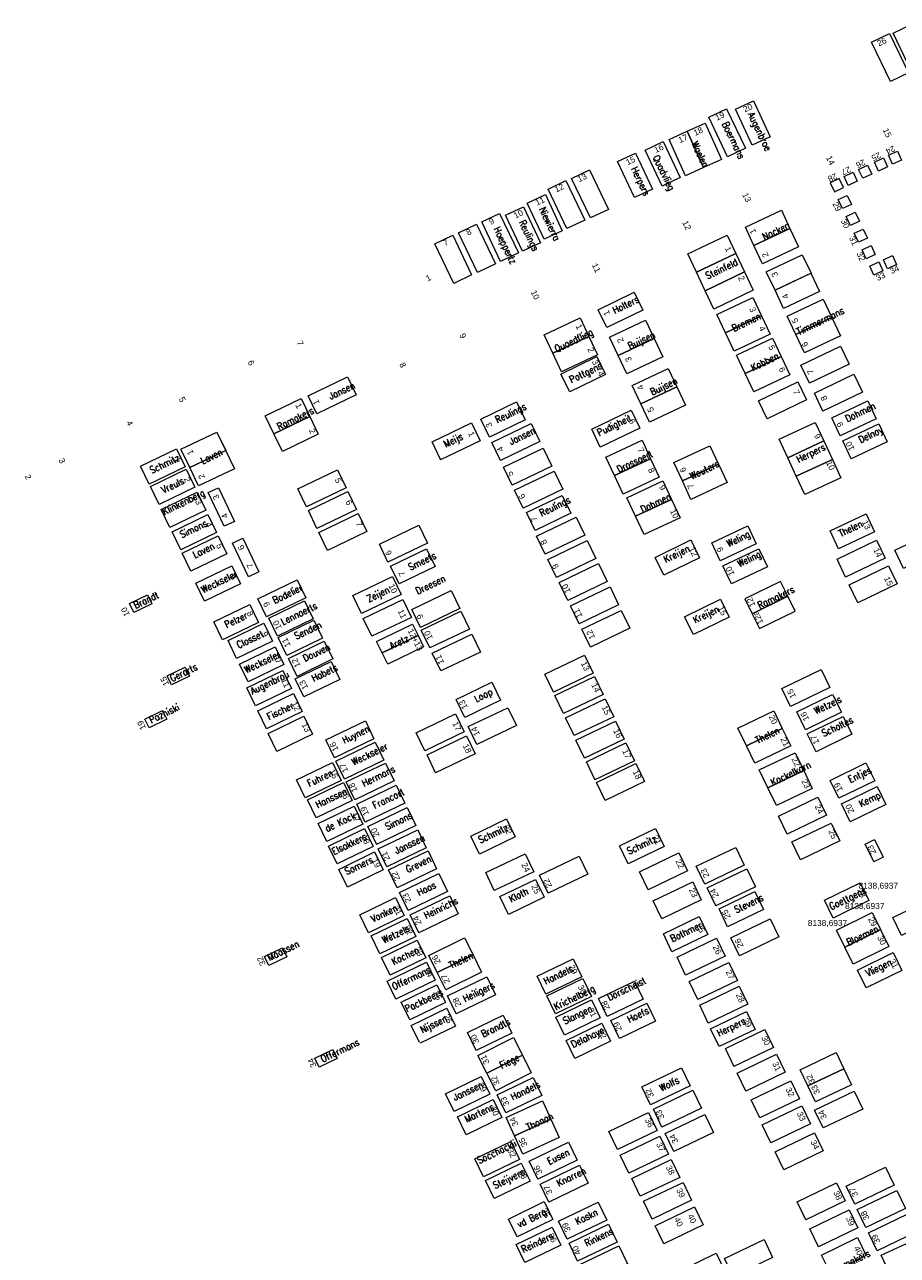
# Model space of a CAD drawing. Header units: metres. Extents: x 200982 to 204048, y 317766 to 321161.
# Tile 17 of 20: x 202725 to 202769, y 321046 to 321107. Entities that reach past the tile are written whole.
import ezdxf
from ezdxf.enums import TextEntityAlignment as Align

# ---------------------------------------------------------------- set-up
doc = ezdxf.new("R2010")
doc.units = ezdxf.units.M
doc.header["$MEASUREMENT"] = 0
for name, color, linetype, lineweight in [('Familiegraven', 140, 'Continuous', 13), ('Monumenten', 204, 'Continuous', 13), ('Namen burgelijke stand', 7, 'Continuous', 13), ('Nummers burgelijke stand', 7, 'Continuous', 13), ('Oorlogsgraven', 93, 'Continuous', 13), ('Uit te geven graven', 12, 'Continuous', 13), ('Urnen', 200, 'Continuous', 13), ('Verhuurde graven', 150, 'Continuous', 13), ('Verwijderde graven', 1, 'Continuous', 13)]:
    doc.layers.add(name, color=color, linetype=linetype, lineweight=lineweight)
doc.styles.add('Style-arial', font='arial.shx')
doc.styles.add('Style-simplex', font='simplex.shx')

# ---------------------------------------------------------------- blocks, each defined once
blk = doc.blocks.new('*U196')
at = {"layer": 'Oorlogsgraven', "linetype": 'Continuous'}
for p, q in [((-0.0645, 0.0732), (-0.0136, 0.0967)), ((0.0138, -0.0966), (-0.0645, 0.0732)), ((0.0647, -0.0731), (0.0138, -0.0966))]:
    blk.add_line(p, q, dxfattribs=at)
at = {"layer": 'Oorlogsgraven', "linetype": 'Continuous', "flags": 128}
blk.add_lwpolyline([(-0.0136, 0.0967), (0.0647, -0.0731)], dxfattribs=at)

msp = doc.modelspace()

# ---------------------------------------------------------------- linework, layer by layer
at = {"layer": 'Familiegraven', "linetype": 'Continuous', "flags": 128}
for points in [[(202759.674, 321100.585), (202758.769, 321100.174), (202757.943, 321101.994), (202758.847, 321102.405), (202759.674, 321100.585)], [(202758.77, 321100.174), (202757.866, 321099.763), (202757.039, 321101.584), (202757.943, 321101.994), (202758.771, 321100.175)], [(202762.674, 321098.033), (202763.109, 321097.112), (202761.301, 321096.258), (202760.866, 321097.179), (202762.674, 321098.033)], [(202759.959, 321096.773), (202760.394, 321095.851), (202758.405, 321094.912), (202757.97, 321095.834), (202759.959, 321096.774)], [(202763.109, 321097.111), (202763.544, 321096.19), (202761.736, 321095.336), (202761.301, 321096.258), (202763.109, 321097.111)], [(202760.394, 321095.851), (202760.83, 321094.93), (202758.841, 321093.99), (202758.405, 321094.912), (202760.394, 321095.852)], [(202760.83, 321094.93), (202761.265, 321094.008), (202759.276, 321093.069), (202758.841, 321093.99), (202760.83, 321094.93)], [(202761.243, 321093.646), (202761.678, 321092.725), (202759.87, 321091.871), (202759.435, 321092.792), (202761.243, 321093.646)], [(202764.783, 321093.564), (202765.218, 321092.643), (202763.41, 321091.789), (202762.975, 321092.71), (202764.783, 321093.564)], [(202751.196, 321090.847), (202750.765, 321091.775), (202752.578, 321092.618), (202753.009, 321091.691), (202751.196, 321090.846)], [(202755.855, 321092.512), (202756.29, 321091.591), (202754.482, 321090.736), (202754.047, 321091.658), (202755.855, 321092.512)], [(202761.678, 321092.725), (202762.113, 321091.803), (202760.305, 321090.949), (202759.87, 321091.871), (202761.678, 321092.725)], [(202765.218, 321092.643), (202765.653, 321091.721), (202763.845, 321090.867), (202763.41, 321091.789), (202765.218, 321092.643)], [(202751.628, 321089.919), (202751.196, 321090.847), (202753.009, 321091.691), (202753.441, 321090.762), (202751.628, 321089.919)], [(202762.234, 321091.608), (202762.669, 321090.687), (202760.861, 321089.833), (202760.426, 321090.754), (202762.234, 321091.608)], [(202756.29, 321091.59), (202756.725, 321090.669), (202754.917, 321089.815), (202754.482, 321090.736), (202756.29, 321091.59)], [(202762.669, 321090.687), (202763.104, 321089.765), (202761.296, 321088.911), (202760.861, 321089.833), (202762.669, 321090.687)], [(202756.988, 321090.086), (202757.423, 321089.165), (202755.615, 321088.311), (202755.18, 321089.232), (202756.988, 321090.086)], [(202757.423, 321089.165), (202757.858, 321088.243), (202756.05, 321087.389), (202755.615, 321088.311), (202757.423, 321089.165)], [(202737.186, 321086.803), (202736.754, 321087.698), (202738.555, 321088.567), (202738.987, 321087.672), (202737.186, 321086.803)], [(202737.618, 321085.908), (202737.186, 321086.803), (202738.987, 321087.672), (202739.419, 321086.777), (202737.618, 321085.908)], [(202770.179, 321081.806), (202770.614, 321080.885), (202768.806, 321080.03), (202768.371, 321080.952), (202770.179, 321081.806)], [(202761.997, 321069.024), (202761.568, 321069.919), (202763.372, 321070.784), (202763.801, 321069.889), (202761.997, 321069.024)], [(202762.426, 321068.129), (202761.997, 321069.024), (202763.801, 321069.889), (202764.23, 321068.994), (202762.426, 321068.129)], [(202765.868, 321061.017), (202765.449, 321061.867), (202767.243, 321062.752), (202767.662, 321061.901), (202765.868, 321061.017)], [(202746.762, 321061.494), (202747.188, 321060.633), (202745.396, 321059.746), (202744.969, 321060.607), (202746.762, 321061.494)], [(202766.287, 321060.167), (202765.868, 321061.017), (202767.662, 321061.901), (202768.081, 321061.051), (202766.287, 321060.167)], [(202747.188, 321060.633), (202747.614, 321059.771), (202745.822, 321058.884), (202745.396, 321059.746), (202747.188, 321060.633)], [(202750.683, 321053.296), (202751.101, 321052.375), (202749.28, 321051.548), (202748.862, 321052.469), (202750.683, 321053.296)], [(202751.101, 321052.375), (202751.519, 321051.454), (202749.698, 321050.627), (202749.28, 321051.548), (202751.101, 321052.375)], [(202765.143, 321044.648), (202764.699, 321045.551), (202766.494, 321046.433), (202766.938, 321045.53), (202765.142, 321044.649)]]:
    msp.add_lwpolyline(points, dxfattribs=at)
for points in [[(202761.208, 321077.765), (202763.003, 321078.643), (202762.64, 321079.385), (202760.845, 321078.507)], [(202761.569, 321077.023), (202763.366, 321077.902), (202763.003, 321078.643), (202761.207, 321077.764)], [(202742.628, 321075.8), (202742.349, 321076.377), (202744.15, 321077.248), (202744.429, 321076.671)], [(202742.906, 321075.225), (202742.628, 321075.801), (202744.429, 321076.671), (202744.707, 321076.095)]]:
    msp.add_lwpolyline(points, close=True, dxfattribs=at)
at = {"layer": 'Oorlogsgraven', "linetype": 'Continuous', "flags": 128}
for points in [[(202734.327, 321086.892), (202734.766, 321085.967), (202732.96, 321085.11), (202732.521, 321086.035), (202734.327, 321086.892)], [(202734.327, 321086.892), (202735.205, 321085.042), (202733.398, 321084.186), (202732.96, 321085.11), (202734.765, 321085.967)]]:
    msp.add_lwpolyline(points, dxfattribs=at)
at = {"layer": 'Uit te geven graven', "linetype": 'Continuous', "flags": 128}
for points in [[(202769.195, 321107.352), (202770.147, 321105.369), (202770.146, 321105.369), (202769.245, 321104.936), (202768.293, 321106.919)], [(202768.105, 321106.906), (202769.057, 321104.923), (202769.056, 321104.923), (202768.155, 321104.49), (202767.203, 321106.473)], [(202759.928, 321103.13), (202760.88, 321101.147), (202760.879, 321101.147), (202759.978, 321100.714), (202759.026, 321102.697)], [(202753.043, 321100.058), (202753.995, 321098.075), (202753.994, 321098.075), (202753.093, 321097.642), (202752.141, 321099.625)], [(202751.858, 321099.521), (202752.81, 321097.538), (202752.809, 321097.538), (202751.908, 321097.105), (202750.956, 321099.088)], [(202747.368, 321097.327), (202748.32, 321095.344), (202748.319, 321095.344), (202747.418, 321094.911), (202746.466, 321096.894)], [(202766.073, 321090.295), (202764.09, 321089.343), (202764.09, 321089.344), (202763.657, 321090.245), (202765.64, 321091.197)], [(202766.749, 321088.887), (202764.766, 321087.935), (202764.766, 321087.936), (202764.333, 321088.837), (202766.316, 321089.789)], [(202763.939, 321088.508), (202761.956, 321087.556), (202761.956, 321087.557), (202761.523, 321088.458), (202763.506, 321089.41)], [(202751.139, 321085.181), (202749.156, 321084.229), (202749.156, 321084.23), (202748.723, 321085.131), (202750.706, 321086.083)], [(202751.694, 321084.024), (202749.711, 321083.072), (202749.711, 321083.073), (202749.278, 321083.974), (202751.261, 321084.926)], [(202741.335, 321082.996), (202739.352, 321082.044), (202739.352, 321082.045), (202738.919, 321082.946), (202740.902, 321083.898)], [(202741.861, 321081.9), (202739.878, 321080.948), (202739.878, 321080.949), (202739.445, 321081.85), (202741.428, 321082.802)], [(202752.801, 321081.715), (202750.818, 321080.763), (202750.818, 321080.764), (202750.385, 321081.665), (202752.368, 321082.617)], [(202753.362, 321080.542), (202751.379, 321079.59), (202751.379, 321079.591), (202750.946, 321080.492), (202752.929, 321081.444)], [(202753.926, 321079.38), (202751.943, 321078.428), (202751.943, 321078.429), (202751.51, 321079.33), (202753.493, 321080.282)], [(202768.493, 321079.267), (202766.51, 321078.315), (202766.51, 321078.316), (202766.077, 321079.217), (202768.06, 321080.169)], [(202746.531, 321078.025), (202744.548, 321077.073), (202744.548, 321077.074), (202744.115, 321077.975), (202746.098, 321078.927)], [(202754.503, 321078.206), (202752.52, 321077.254), (202752.52, 321077.255), (202752.087, 321078.156), (202754.07, 321079.108)], [(202744.094, 321077.584), (202742.111, 321076.632), (202742.111, 321076.633), (202741.678, 321077.534), (202743.661, 321078.486)], [(202747.005, 321076.998), (202745.022, 321076.046), (202745.022, 321076.047), (202744.589, 321076.948), (202746.572, 321077.9)], [(202755.064, 321077.033), (202753.081, 321076.081), (202753.081, 321076.082), (202752.648, 321076.983), (202754.631, 321077.935)], [(202747.56, 321075.842), (202745.577, 321074.89), (202745.577, 321074.891), (202745.144, 321075.792), (202747.127, 321076.744)], [(202753.217, 321074.778), (202751.234, 321073.826), (202751.234, 321073.827), (202750.801, 321074.728), (202752.784, 321075.68)], [(202765.111, 321074.06), (202763.128, 321073.108), (202763.128, 321073.109), (202762.695, 321074.01), (202764.678, 321074.962)], [(202753.72, 321073.711), (202751.737, 321072.759), (202751.737, 321072.76), (202751.304, 321073.661), (202753.287, 321074.613)], [(202754.256, 321072.594), (202752.273, 321071.642), (202752.273, 321071.643), (202751.84, 321072.544), (202753.823, 321073.496)], [(202746.746, 321071.835), (202744.763, 321070.883), (202744.763, 321070.884), (202744.33, 321071.785), (202746.313, 321072.737)], [(202749.368, 321072.144), (202747.385, 321071.192), (202747.385, 321071.193), (202746.952, 321072.094), (202748.935, 321073.046)], [(202754.777, 321071.469), (202752.794, 321070.517), (202752.794, 321070.518), (202752.361, 321071.419), (202754.344, 321072.371)], [(202747.295, 321070.732), (202745.312, 321069.78), (202745.312, 321069.781), (202744.879, 321070.682), (202746.862, 321071.634)], [(202755.297, 321070.383), (202753.314, 321069.431), (202753.314, 321069.432), (202752.881, 321070.333), (202754.864, 321071.285)], [(202755.801, 321069.334), (202753.818, 321068.382), (202753.818, 321068.383), (202753.385, 321069.284), (202755.368, 321070.236)], [(202764.947, 321067.647), (202762.964, 321066.695), (202762.964, 321066.696), (202762.531, 321067.597), (202764.514, 321068.549)], [(202765.617, 321066.352), (202763.634, 321065.4), (202763.634, 321065.401), (202763.201, 321066.302), (202765.184, 321067.254)], [(202750.241, 321064.811), (202748.258, 321063.859), (202748.258, 321063.86), (202747.825, 321064.761), (202749.808, 321065.713)], [(202760.814, 321065.13), (202758.831, 321064.178), (202758.831, 321064.179), (202758.398, 321065.08), (202760.381, 321066.032)], [(202752.952, 321064.682), (202750.969, 321063.73), (202750.969, 321063.731), (202750.536, 321064.632), (202752.519, 321065.584)], [(202761.37, 321064.049), (202759.387, 321063.097), (202759.387, 321063.098), (202758.954, 321063.999), (202760.937, 321064.951)], [(202758.654, 321063.399), (202756.671, 321062.447), (202756.671, 321062.448), (202756.238, 321063.349), (202758.221, 321064.301)], [(202770.693, 321062.559), (202768.71, 321061.607), (202768.71, 321061.608), (202768.277, 321062.509), (202770.26, 321063.461)], [(202762.549, 321061.534), (202760.566, 321060.582), (202760.566, 321060.583), (202760.133, 321061.484), (202762.116, 321062.436)], [(202759.85, 321060.567), (202757.867, 321059.615), (202757.867, 321059.616), (202757.434, 321060.517), (202759.417, 321061.469)], [(202760.469, 321059.349), (202758.486, 321058.397), (202758.486, 321058.398), (202758.053, 321059.299), (202760.036, 321060.251)], [(202760.989, 321058.156), (202759.006, 321057.204), (202759.006, 321057.205), (202758.573, 321058.106), (202760.556, 321059.058)], [(202762.278, 321055.986), (202760.295, 321055.034), (202760.295, 321055.035), (202759.862, 321055.936), (202761.845, 321056.888)], [(202762.872, 321054.744), (202760.889, 321053.792), (202760.889, 321053.793), (202760.456, 321054.694), (202762.439, 321055.646)], [(202763.579, 321053.406), (202761.596, 321052.454), (202761.596, 321052.455), (202761.163, 321053.356), (202763.146, 321054.308)], [(202758.663, 321052.936), (202756.68, 321051.984), (202756.68, 321051.985), (202756.247, 321052.886), (202758.23, 321053.838)], [(202766.76, 321052.89), (202764.777, 321051.938), (202764.777, 321051.939), (202764.344, 321052.84), (202766.327, 321053.792)], [(202756.431, 321051.809), (202754.448, 321050.857), (202754.448, 321050.858), (202754.015, 321051.759), (202755.998, 321052.711)], [(202764.134, 321052.144), (202762.151, 321051.192), (202762.151, 321051.193), (202761.718, 321052.094), (202763.701, 321053.046)], [(202759.26, 321051.716), (202757.277, 321050.764), (202757.277, 321050.765), (202756.844, 321051.666), (202758.827, 321052.618)], [(202757.001, 321050.622), (202755.018, 321049.67), (202755.018, 321049.671), (202754.585, 321050.572), (202756.568, 321051.524)], [(202764.777, 321050.791), (202762.794, 321049.839), (202762.794, 321049.84), (202762.361, 321050.741), (202764.344, 321051.693)], [(202757.575, 321049.459), (202755.592, 321048.507), (202755.592, 321048.508), (202755.159, 321049.409), (202757.142, 321050.361)], [(202768.344, 321049.067), (202766.361, 321048.115), (202766.361, 321048.116), (202765.928, 321049.017), (202767.911, 321049.969)], [(202758.169, 321048.305), (202756.186, 321047.353), (202756.186, 321047.354), (202755.753, 321048.255), (202757.736, 321049.207)], [(202765.882, 321048.281), (202763.899, 321047.329), (202763.899, 321047.33), (202763.466, 321048.231), (202765.449, 321049.183)], [(202768.905, 321047.894), (202766.922, 321046.942), (202766.922, 321046.943), (202766.489, 321047.844), (202768.472, 321048.796)], [(202758.751, 321047.071), (202756.768, 321046.119), (202756.768, 321046.12), (202756.335, 321047.021), (202758.318, 321047.973)], [(202766.521, 321046.926), (202764.538, 321045.974), (202764.538, 321045.975), (202764.105, 321046.876), (202766.088, 321047.828)], [(202769.466, 321046.721), (202767.483, 321045.769), (202767.483, 321045.77), (202767.05, 321046.671), (202769.033, 321047.623)], [(202762.238, 321045.438), (202760.255, 321044.486), (202760.255, 321044.487), (202759.822, 321045.388), (202761.805, 321046.34)]]:
    msp.add_lwpolyline(points, close=True, dxfattribs=at)
at = {"layer": 'Urnen', "color": 200, "linetype": 'Continuous', "lineweight": 13, "flags": 128}
for points in [[(202768.262, 321100.339), (202768.049, 321100.79), (202768.501, 321101.003), (202768.714, 321100.552)], [(202766.763, 321099.632), (202766.551, 321100.083), (202767.002, 321100.296), (202767.215, 321099.845)], [(202767.559, 321099.999), (202767.346, 321100.45), (202767.798, 321100.664), (202768.011, 321100.212)], [(202766.035, 321099.273), (202765.823, 321099.723), (202766.276, 321099.937), (202766.488, 321099.486), (202766.487, 321099.486)], [(202765.127, 321099.404), (202765.339, 321098.953), (202765.791, 321099.166), (202765.791, 321099.167), (202765.579, 321099.617)], [(202765.739, 321098.113), (202765.526, 321098.565), (202765.978, 321098.778), (202766.191, 321098.326)], [(202766.141, 321097.262), (202765.928, 321097.714), (202766.38, 321097.927), (202766.593, 321097.475)], [(202766.546, 321096.419), (202766.333, 321096.871), (202766.785, 321097.084), (202766.998, 321096.632)], [(202766.939, 321095.586), (202766.726, 321096.038), (202767.178, 321096.251), (202767.391, 321095.799)], [(202767.326, 321094.765), (202767.113, 321095.217), (202767.565, 321095.43), (202767.778, 321094.978)], [(202768.011, 321095.089), (202767.798, 321095.541), (202768.25, 321095.754), (202768.463, 321095.302)]]:
    msp.add_lwpolyline(points, close=True, dxfattribs=at)
at = {"layer": 'Verhuurde graven', "linetype": 'Continuous'}
for p, q in [((202766.883, 321066.2), (202767.355, 321066.43)), ((202767.355, 321066.43), (202767.794, 321065.532)), ((202767.322, 321065.301), (202766.883, 321066.2)), ((202767.794, 321065.532), (202767.322, 321065.301))]:
    msp.add_line(p, q, dxfattribs=at)
at = {"layer": 'Verhuurde graven', "linetype": 'Continuous', "flags": 128}
for points in [[(202762.121, 321101.716), (202761.216, 321101.291), (202760.366, 321103.102), (202761.271, 321103.526)], [(202756.207, 321099.089), (202755.302, 321098.664), (202754.452, 321100.475), (202755.357, 321100.899)], [(202757.586, 321099.668), (202756.681, 321099.243), (202755.831, 321101.054), (202756.736, 321101.478)], [(202751.671, 321097.003), (202750.766, 321096.578), (202749.916, 321098.389), (202750.821, 321098.813)], [(202748.526, 321097.874), (202749.478, 321095.891), (202749.477, 321095.891), (202748.576, 321095.458), (202747.624, 321097.441)], [(202750.582, 321096.394), (202749.677, 321095.969), (202748.827, 321097.78), (202749.732, 321098.204)], [(202755.275, 321093.914), (202755.714, 321093.016), (202753.917, 321092.137), (202753.478, 321093.036)], [(202752.044, 321088.907), (202751.605, 321089.805), (202753.402, 321090.684), (202753.841, 321089.785)], [(202741.324, 321088.762), (202739.341, 321087.81), (202739.341, 321087.811), (202738.908, 321088.712), (202740.891, 321089.664)], [(202748.009, 321086.637), (202747.574, 321087.538), (202749.375, 321088.407), (202749.81, 321087.507)], [(202755.566, 321087.08), (202753.583, 321086.128), (202753.583, 321086.129), (202753.15, 321087.03), (202755.133, 321087.982)], [(202767.015, 321088.454), (202767.442, 321087.55), (202765.633, 321086.696), (202765.206, 321087.601)], [(202747.546, 321086.454), (202745.563, 321085.502), (202745.563, 321085.503), (202745.13, 321086.404), (202747.113, 321087.356)], [(202750.548, 321086.413), (202748.565, 321085.461), (202748.565, 321085.462), (202748.132, 321086.363), (202750.115, 321087.315)], [(202730.925, 321084.277), (202730.49, 321085.177), (202732.29, 321086.048), (202732.726, 321085.148)], [(202740.81, 321084.092), (202738.827, 321083.14), (202738.827, 321083.141), (202738.394, 321084.042), (202740.377, 321084.994)], [(202731.969, 321082.103), (202731.534, 321083.003), (202733.334, 321083.874), (202733.77, 321082.974)], [(202732.512, 321080.974), (202732.077, 321081.874), (202733.877, 321082.745), (202734.313, 321081.845)], [(202765.551, 321081.02), (202765.124, 321081.924), (202766.933, 321082.778), (202767.36, 321081.873)], [(202744.901, 321081.305), (202742.918, 321080.353), (202742.918, 321080.354), (202742.485, 321081.255), (202744.468, 321082.207)], [(202760.99, 321082.175), (202761.417, 321081.271), (202759.608, 321080.417), (202759.181, 321081.322)], [(202733.018, 321079.909), (202732.583, 321080.809), (202734.383, 321081.68), (202734.819, 321080.78)], [(202756.774, 321079.698), (202756.335, 321080.596), (202758.132, 321081.475), (202758.571, 321080.576)], [(202767.886, 321080.554), (202765.903, 321079.602), (202765.903, 321079.603), (202765.47, 321080.504), (202767.453, 321081.456)], [(202744.853, 321081.032), (202745.288, 321080.131), (202743.487, 321079.262), (202743.052, 321080.162)], [(202761.545, 321081.03), (202761.972, 321080.126), (202760.163, 321079.272), (202759.736, 321080.177)], [(202738.797, 321078.563), (202736.814, 321077.611), (202736.814, 321077.612), (202736.381, 321078.513), (202738.364, 321079.465)], [(202734.613, 321076.452), (202734.178, 321077.352), (202735.978, 321078.223), (202736.414, 321077.323)], [(202738.732, 321078.415), (202739.167, 321077.515), (202737.367, 321076.644), (202736.931, 321077.544)], [(202758.257, 321076.719), (202757.818, 321077.617), (202759.615, 321078.496), (202760.054, 321077.597)], [(202739.198, 321077.437), (202739.633, 321076.537), (202737.833, 321075.666), (202737.397, 321076.566)], [(202735.318, 321075.513), (202734.883, 321076.413), (202736.683, 321077.284), (202737.119, 321076.384)], [(202739.719, 321076.392), (202740.154, 321075.492), (202738.354, 321074.621), (202737.918, 321075.521)], [(202735.888, 321074.338), (202735.453, 321075.238), (202737.253, 321076.109), (202737.689, 321075.209)], [(202740.06, 321075.365), (202740.495, 321074.465), (202738.695, 321073.594), (202738.259, 321074.494)], [(202748.142, 321074.332), (202748.577, 321073.431), (202746.776, 321072.562), (202746.341, 321073.462)], [(202736.815, 321071.981), (202736.38, 321072.881), (202738.18, 321073.752), (202738.616, 321072.852)], [(202765.249, 321073.714), (202765.688, 321072.816), (202763.891, 321071.937), (202763.452, 321072.836)], [(202737.33, 321070.842), (202736.895, 321071.742), (202738.695, 321072.613), (202739.131, 321071.713)], [(202765.774, 321072.612), (202766.213, 321071.714), (202764.416, 321070.835), (202763.977, 321071.734)], [(202742.214, 321071.48), (202740.231, 321070.528), (202740.231, 321070.529), (202739.798, 321071.43), (202741.781, 321072.382)], [(202742.71, 321070.408), (202740.727, 321069.456), (202740.727, 321069.457), (202740.294, 321070.358), (202742.277, 321071.31)], [(202738.765, 321068.515), (202738.33, 321069.415), (202740.13, 321070.286), (202740.566, 321069.386)], [(202743.229, 321069.365), (202741.246, 321068.413), (202741.246, 321068.414), (202740.813, 321069.315), (202742.796, 321070.267)], [(202766.926, 321070.274), (202767.365, 321069.376), (202765.568, 321068.497), (202765.129, 321069.396)], [(202739.311, 321067.52), (202738.876, 321068.42), (202740.676, 321069.291), (202741.112, 321068.391)], [(202743.762, 321068.254), (202741.779, 321067.302), (202741.779, 321067.303), (202741.346, 321068.204), (202743.329, 321069.156)], [(202739.852, 321066.334), (202739.417, 321067.234), (202741.217, 321068.105), (202741.653, 321067.205)], [(202744.317, 321067.135), (202742.334, 321066.183), (202742.334, 321066.184), (202741.901, 321067.085), (202743.884, 321068.037)], [(202740.372, 321065.2), (202739.937, 321066.1), (202741.737, 321066.971), (202742.173, 321066.071)], [(202744.842, 321066.002), (202742.859, 321065.05), (202742.859, 321065.051), (202742.426, 321065.952), (202744.409, 321066.904)], [(202747.507, 321065.693), (202747.072, 321066.594), (202748.873, 321067.463), (202749.308, 321066.563)], [(202754.983, 321065.207), (202754.548, 321066.108), (202756.349, 321066.977), (202756.784, 321066.077)], [(202740.882, 321064.028), (202740.447, 321064.928), (202742.247, 321065.799), (202742.683, 321064.899)], [(202745.363, 321064.957), (202743.38, 321064.005), (202743.38, 321064.006), (202742.947, 321064.907), (202744.93, 321065.859)], [(202757.963, 321064.857), (202755.98, 321063.905), (202755.98, 321063.906), (202755.547, 321064.807), (202757.53, 321065.759)], [(202745.91, 321063.816), (202743.927, 321062.864), (202743.927, 321062.865), (202743.494, 321063.766), (202745.477, 321064.718)], [(202748.964, 321062.656), (202748.529, 321063.557), (202750.33, 321064.426), (202750.765, 321063.526)], [(202765.273, 321062.478), (202764.834, 321063.376), (202766.631, 321064.255), (202767.07, 321063.356)], [(202741.932, 321061.742), (202741.497, 321062.642), (202743.297, 321063.513), (202743.733, 321062.613)], [(202746.451, 321062.69), (202744.468, 321061.738), (202744.468, 321061.739), (202744.035, 321062.64), (202746.018, 321063.592)], [(202758.55, 321062.559), (202758.983, 321061.658), (202757.181, 321060.791), (202756.748, 321061.692)], [(202742.509, 321060.689), (202742.074, 321061.589), (202743.874, 321062.46), (202744.31, 321061.56)], [(202743.026, 321059.608), (202742.591, 321060.508), (202744.391, 321061.379), (202744.827, 321060.479)], [(202737.615, 321060.979), (202737.833, 321060.529), (202736.932, 321060.094), (202736.715, 321060.544)], [(202766.931, 321058.969), (202766.492, 321059.867), (202768.289, 321060.746), (202768.728, 321059.847)], [(202745.292, 321059.364), (202743.309, 321058.412), (202743.309, 321058.413), (202742.876, 321059.314), (202744.859, 321060.266)], [(202750.848, 321058.661), (202750.413, 321059.562), (202752.214, 321060.431), (202752.649, 321059.531)], [(202748.318, 321058.628), (202746.335, 321057.676), (202746.335, 321057.677), (202745.902, 321058.578), (202747.885, 321059.53)], [(202751.339, 321057.673), (202750.904, 321058.574), (202752.705, 321059.443), (202753.14, 321058.543)], [(202751.776, 321056.601), (202751.341, 321057.502), (202753.142, 321058.371), (202753.577, 321057.471)], [(202755.919, 321058.21), (202756.354, 321057.309), (202754.553, 321056.44), (202754.118, 321057.34)], [(202760.921, 321057.791), (202761.354, 321056.89), (202759.552, 321056.023), (202759.119, 321056.924)], [(202748.708, 321057.597), (202749.143, 321056.697), (202747.343, 321055.826), (202746.907, 321056.726)], [(202752.295, 321055.433), (202751.86, 321056.334), (202753.661, 321057.203), (202754.096, 321056.303)], [(202740.145, 321055.874), (202740.363, 321055.424), (202739.462, 321054.989), (202739.245, 321055.439)], [(202758.09, 321054.052), (202756.107, 321053.1), (202756.107, 321053.101), (202755.674, 321054.002), (202757.657, 321054.954)], [(202746.841, 321051.596), (202746.406, 321052.496), (202748.206, 321053.367), (202748.642, 321052.467)], [(202752.42, 321050.323), (202750.437, 321049.371), (202750.437, 321049.372), (202750.004, 321050.273), (202751.987, 321051.225)], [(202748.25, 321048.402), (202747.815, 321049.302), (202749.615, 321050.173), (202750.051, 321049.273)], [(202752.975, 321049.168), (202750.992, 321048.216), (202750.992, 321048.217), (202750.559, 321049.118), (202752.542, 321050.07)], [(202749.402, 321046.467), (202748.967, 321047.367), (202750.767, 321048.238), (202751.203, 321047.338)], [(202753.906, 321047.309), (202751.923, 321046.357), (202751.923, 321046.358), (202751.49, 321047.259), (202753.473, 321048.211)], [(202754.427, 321046.202), (202752.444, 321045.25), (202752.444, 321045.251), (202752.011, 321046.152), (202753.994, 321047.104)], [(202749.797, 321045.187), (202749.362, 321046.087), (202751.162, 321046.958), (202751.598, 321046.058)], [(202754.942, 321045.11), (202752.959, 321044.158), (202752.959, 321044.159), (202752.526, 321045.06), (202754.509, 321046.012)], [(202758.034, 321043.872), (202757.598, 321044.772), (202759.398, 321045.644), (202759.834, 321044.744)]]:
    msp.add_lwpolyline(points, close=True, dxfattribs=at)
msp.add_lwpolyline([(202744.497, 321056.227), (202744.081, 321057.088), (202745.881, 321057.959), (202746.317, 321057.059), (202744.54, 321056.2)], dxfattribs=at)
at = {"layer": 'Verwijderde graven', "linetype": 'Continuous', "flags": 128}
for points in [[(202746.167, 321096.772), (202747.119, 321094.789), (202747.118, 321094.789), (202746.217, 321094.356), (202745.265, 321096.339)], [(202767.57, 321087.309), (202767.997, 321086.405), (202766.188, 321085.551), (202765.761, 321086.456)], [(202731.418, 321083.251), (202730.983, 321084.151), (202732.783, 321085.022), (202733.219, 321084.122)], [(202750.304, 321081.94), (202749.869, 321082.841), (202751.67, 321083.71), (202752.105, 321082.81)], [(202733.71, 321078.396), (202733.275, 321079.296), (202735.075, 321080.167), (202735.511, 321079.267)], [(202743.573, 321078.727), (202741.59, 321077.775), (202741.59, 321077.776), (202741.157, 321078.677), (202743.14, 321079.629)], [(202730.838, 321078.707), (202731.056, 321078.257), (202730.155, 321077.822), (202729.938, 321078.272)], [(202732.732, 321075.076), (202732.95, 321074.626), (202732.049, 321074.191), (202731.832, 321074.641)], [(202736.267, 321073.144), (202735.832, 321074.044), (202737.632, 321074.915), (202738.068, 321074.015)], [(202731.599, 321072.912), (202731.817, 321072.462), (202730.916, 321072.027), (202730.699, 321072.477)], [(202767.485, 321069.089), (202767.924, 321068.191), (202766.127, 321067.312), (202765.688, 321068.211)], [(202761.347, 321063.808), (202761.78, 321062.907), (202759.978, 321062.04), (202759.545, 321062.941)], [(202744.013, 321057.364), (202743.578, 321058.264), (202745.378, 321059.135), (202745.814, 321058.235)], [(202755.297, 321059.305), (202755.732, 321058.404), (202753.931, 321057.535), (202753.496, 321058.435)], [(202746.235, 321052.76), (202745.8, 321053.66), (202747.6, 321054.531), (202748.036, 321053.631)], [(202750.21, 321054.472), (202750.645, 321053.572), (202748.845, 321052.701), (202748.409, 321053.601)], [(202747.719, 321049.483), (202747.284, 321050.383), (202749.084, 321051.254), (202749.52, 321050.354)]]:
    msp.add_lwpolyline(points, close=True, dxfattribs=at)
for points in [[(202763.728, 321095.798), (202764.164, 321094.877), (202762.356, 321094.023), (202761.92, 321094.944), (202763.728, 321095.798)], [(202764.163, 321094.877), (202764.598, 321093.955), (202762.79, 321093.102), (202762.356, 321094.023), (202764.163, 321094.877)], [(202762.992, 321085.603), (202762.561, 321086.532), (202764.374, 321087.375), (202764.806, 321086.446), (202762.992, 321085.603)], [(202754.294, 321084.704), (202753.863, 321085.632), (202755.676, 321086.475), (202756.108, 321085.547), (202754.294, 321084.704)], [(202757.704, 321084.433), (202757.273, 321085.361), (202759.086, 321086.204), (202759.517, 321085.276), (202757.704, 321084.432)], [(202763.424, 321084.675), (202762.993, 321085.603), (202764.806, 321086.446), (202765.237, 321085.519), (202763.424, 321084.675)], [(202754.726, 321083.776), (202754.294, 321084.704), (202756.108, 321085.547), (202756.539, 321084.619), (202754.726, 321083.776)], [(202763.856, 321083.748), (202763.425, 321084.675), (202765.237, 321085.519), (202765.669, 321084.591), (202763.856, 321083.747)], [(202758.136, 321083.505), (202757.704, 321084.433), (202759.517, 321085.276), (202759.949, 321084.348), (202758.136, 321083.505)], [(202755.347, 321082.666), (202754.916, 321083.594), (202756.729, 321084.437), (202757.16, 321083.509), (202755.348, 321082.666)], [(202755.779, 321081.738), (202755.347, 321082.666), (202757.16, 321083.509), (202757.592, 321082.581), (202755.779, 321081.738)], [(202760.919, 321071.139), (202760.494, 321072.022), (202762.296, 321072.891), (202762.722, 321072.008), (202760.919, 321071.139)], [(202761.345, 321070.257), (202760.919, 321071.139), (202762.722, 321072.008), (202763.147, 321071.126), (202761.345, 321070.257)], [(202749.221, 321056.476), (202749.667, 321055.592), (202747.881, 321054.692), (202747.436, 321055.576), (202749.221, 321056.476)], [(202749.667, 321055.592), (202750.112, 321054.709), (202748.327, 321053.809), (202747.881, 321054.692), (202749.666, 321055.593)], [(202765.423, 321055.723), (202765.807, 321054.915), (202764.002, 321054.056), (202763.617, 321054.864), (202765.423, 321055.723)], [(202765.807, 321054.915), (202766.191, 321054.108), (202764.386, 321053.248), (202764.002, 321054.056), (202765.807, 321054.916)], [(202769.512, 321046.391), (202769.922, 321045.497), (202768.104, 321044.664), (202767.694, 321045.557), (202769.512, 321046.391)]]:
    msp.add_lwpolyline(points, dxfattribs=at)

# ---------------------------------------------------------------- block references
at = {"layer": 'Oorlogsgraven', "linetype": 'Continuous', "xscale": 9.999993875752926, "yscale": 9.999993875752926, "zscale": 9.999993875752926, "rotation": 0.6742314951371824}
for p in [(202734.548, 321083.126), (202735.77, 321080.587)]:
    msp.add_blockref('*U196', p, dxfattribs=at)

# ---------------------------------------------------------------- texts
at = {"layer": 'Monumenten', "style": 'Style-arial'}
for p in [(202766.553, 321063.955), (202765.873, 321062.935), (202764.003, 321062.084)]:
    msp.add_text('8138,6937', height=0.3, dxfattribs=at).set_placement(p)
at = {"layer": 'Namen burgelijke stand', "color": 7, "linetype": 'Continuous', "lineweight": 0, "style": 'Style-simplex', "width": 0.857148}
for s, rotation, p in [('Augenbroe', 295.83524, (202760.981, 321102.842)), ('Waelen', 295.83524, (202758.152, 321101.366)), ('Quadvlieg', 295.83524, (202756.206, 321100.688)), ('Herpers', 295.83524, (202755.113, 321100.106)), ('Niewierra', 295.83524, (202750.488, 321098.079)), ('Hoeppertz', 295.83524, (202748.21, 321097.097)), ('Reulings', 295.83524, (202749.479, 321097.432)), ('Nacken', 25.83524, (202761.823, 321096.519)), ('Steinfeld', 25.83524, (202758.966, 321094.554)), ('Holters', 25.83524, (202754.303, 321092.825)), ('Timmermans', 25.83524, (202763.55, 321091.75)), ('Bremen', 25.83524, (202760.295, 321091.919)), ('Quaedflieg', 25.83524, (202751.383, 321090.883)), ('Buijsen', 25.83524, (202755.068, 321091.028)), ('Kobben', 25.83524, (202761.249, 321089.949)), ('Pottgens', 25.83524, (202752.13, 321089.341)), ('Jansen', 25.83524, (202740.043, 321088.508)), ('Buijsen', 25.83524, (202756.188, 321088.715)), ('Ramakers', 25.83524, (202737.447, 321086.987)), ('Reulings', 25.83524, (202748.407, 321087.33)), ('Dohmen', 25.83524, (202765.985, 321087.378)), ('Pudigheit', 25.83524, (202753.522, 321086.684)), ('Meijs', 25.83524, (202745.818, 321086.107)), ('Jansen', 25.83524, (202749.096, 321086.235)), ('Delnoy', 25.83524, (202766.652, 321086.326)), ('Herpers', 25.83524, (202763.532, 321085.344)), ('Schmitz', 25.83524, (202731.054, 321084.79)), ('Laven', 25.83524, (202733.613, 321085.27)), ('Drossaert', 25.83524, (202754.52, 321084.84)), ('Wouters', 25.83524, (202758.177, 321084.496)), ('Vreuls', 25.83524, (202731.637, 321083.804)), ('Klinkenberg', 25.83524, (202731.687, 321082.717)), ('Reulings', 25.83524, (202750.625, 321082.64)), ('Dohmen', 25.83524, (202755.708, 321082.825)), ('Simons', 25.83524, (202732.566, 321081.557)), ('Thelen', 25.83524, (202765.655, 321081.613)), ('Weling', 25.83524, (202760.029, 321081.11)), ('Laven', 25.83524, (202733.213, 321080.548)), ('Kreijen', 25.83524, (202756.868, 321080.32)), ('Smeets', 25.83524, (202744.041, 321079.922)), ('Weling', 25.83524, (202760.569, 321080.103)), ('Weckseler', 25.83524, (202733.638, 321078.798)), ('Dreesen', 25.83524, (202744.409, 321078.725)), ('Brandt', 25.83524, (202730.245, 321078.008)), ('Bodelier', 25.83524, (202737.229, 321078.263)), ('Zeijen', 25.83524, (202741.956, 321078.331)), ('Ramakers', 25.83524, (202761.585, 321078.004)), ('Lennaerts', 25.83524, (202737.641, 321077.193)), ('Kreijen', 25.83524, (202758.34, 321077.279)), ('Pelzer', 25.83524, (202734.808, 321077.037)), ('Closset', 25.83524, (202735.412, 321076.008)), ('Senden', 25.83524, (202738.313, 321076.461)), ('Douven', 25.83524, (202738.746, 321075.349)), ('Aretz', 25.83524, (202743.096, 321075.975)), ('Weckseler', 25.83524, (202735.8, 321074.769)), ('Gerarts', 25.83524, (202732.072, 321074.345)), ('Habets', 25.83524, (202739.18, 321074.343)), ('Augenbrou', 25.83524, (202736.106, 321073.701)), ('Loop', 25.83524, (202747.349, 321073.311)), ('Pazhiski', 25.83524, (202731.023, 321072.252)), ('Fischer', 25.83524, (202736.941, 321072.413)), ('Wetzels', 25.83524, (202764.413, 321072.711)), ('Scholtes', 25.83524, (202764.802, 321071.578)), ('Huynen', 25.83524, (202740.718, 321071.235)), ('Thelen', 25.83524, (202761.477, 321071.237)), ('Weckseler', 25.83524, (202741.193, 321070.143)), ('Hermans', 25.83524, (202741.712, 321069.073)), ('Kockelkorn', 25.83524, (202762.238, 321069.12)), ('Entjes', 25.83524, (202766.135, 321069.262)), ('Fuhren', 25.83524, (202738.965, 321069.065)), ('Hanssen', 25.83524, (202739.377, 321067.995)), ('Francort', 25.83524, (202742.251, 321067.959)), ('Kemp', 25.83524, (202766.673, 321068.042)), ('de Kock', 25.83524, (202739.852, 321066.797)), ('Simons', 25.83524, (202742.876, 321066.887)), ('Schmitz', 25.83524, (202747.556, 321066.221)), ('Elsakkers', 25.83524, (202740.199, 321065.644)), ('Janssen', 25.83524, (202743.35, 321065.689)), ('Schmitz', 25.83524, (202755.021, 321065.658)), ('Somers', 25.83524, (202740.846, 321064.635)), ('Greven', 25.83524, (202743.913, 321064.745)), ('Haas', 25.83524, (202744.473, 321063.589)), ('Kloth', 25.83524, (202749.093, 321063.264)), ('Goettgens', 25.83524, (202765.179, 321062.88)), ('Heinrichs', 25.83524, (202744.82, 321062.435)), ('Stevens', 25.83524, (202760.412, 321062.717)), ('Vonken', 25.83524, (202742.156, 321062.256)), ('Wetzels', 25.83524, (202742.718, 321061.206)), ('Bothmer', 25.83524, (202757.2, 321061.267)), ('Bloemen', 25.83524, (202766.05, 321061.082)), ('Maassen', 25.83524, (202736.958, 321060.321)), ('Kochen', 25.83524, (202743.193, 321060.114)), ('Thelen', 25.83524, (202746.086, 321059.929)), ('Vliegen', 25.83524, (202767.009, 321059.537)), ('Offermans', 25.83524, (202743.22, 321058.858)), ('Handels', 25.83524, (202750.829, 321059.134)), ('Dorscheist', 25.83524, (202754.033, 321058.316)), ('Heiligers', 25.83524, (202746.788, 321058.259)), ('Krichelberg', 25.83524, (202751.344, 321057.851)), ('Slangen', 25.83524, (202751.804, 321057.131)), ('Hoefs', 25.83524, (202755.041, 321057.217)), ('Nijssen', 25.83524, (202744.639, 321056.69)), ('Brandts', 25.83524, (202747.702, 321056.481)), ('Herpers', 25.83524, (202759.534, 321056.525)), ('Delahaye', 25.83524, (202752.214, 321055.955)), ('Offermans', 25.83524, (202739.639, 321055.221)), ('Wolfs', 25.83524, (202756.657, 321053.77)), ('Martens', 25.83524, (202746.865, 321052.202)), ('Thonon', 25.83524, (202749.968, 321051.801)), ('Eusen', 25.83524, (202751.011, 321050.085)), ('Steijvers', 25.83524, (202748.291, 321048.873)), ('Knarren', 25.83524, (202751.486, 321048.993)), ('vd Berg', 25.83524, (202749.5, 321046.921)), ('Kaskn', 25.83524, (202752.419, 321047.066)), ('Reinders', 25.83524, (202749.718, 321045.661)), ('Rinkens', 25.83524, (202752.895, 321045.974)), ('Ramakers', 25.83524, (202765.385, 321044.659)), ('Borkowitz', 25.83524, (202768.514, 321044.641))]:
    msp.add_text(s, height=0.35, rotation=rotation, dxfattribs=at).set_placement(p)
at = {"layer": 'Namen burgelijke stand', "linetype": 'Continuous', "style": 'Style-simplex', "width": 0.857148}
for s, rotation, p in [('Boermans', 295.83524, (202759.676, 321102.369)), ('Packbeers', 25.83524, (202743.865, 321057.743)), ('Fiege', 25.83524, (202748.624, 321054.904)), ('Janssen', 25.83524, (202746.283, 321053.295)), ('Handels', 25.83524, (202749.179, 321053.322)), ('Socchackii', 25.83524, (202747.499, 321050.129))]:
    msp.add_text(s, height=0.35, rotation=rotation, dxfattribs=at).set_placement(p)
at = {"layer": 'Nummers burgelijke stand', "color": 7, "linetype": 'Continuous', "lineweight": 13, "style": 'Style-arial'}
for s, rotation, p in [('26', 25.32129, (202767.568, 321106.253)), ('20', 25.62699, (202760.845, 321102.935)), ('19', 25.32129, (202759.438, 321102.523)), ('18', 25.62699, (202758.348, 321101.759)), ('17', 25.62699, (202757.589, 321101.395)), ('16', 25.62699, (202756.373, 321100.899)), ('15', 25.62699, (202754.954, 321100.283)), ('13', 25.32129, (202752.518, 321099.436)), ('12', 25.32129, (202751.37, 321098.916)), ('11', 25.62699, (202750.401, 321098.251)), ('10', 25.62699, (202749.322, 321097.604)), ('9', 25.32129, (202748.076, 321097.288)), ('7', 25.62699, (202745.775, 321096.221)), ('8', 25.32129, (202746.937, 321096.749)), ('1', 115.25629, (202761.428, 321096.927)), ('1', 295.25629, (202759.828, 321096.121)), ('2', 115.25629, (202762.05, 321095.74)), ('2', 295.25629, (202760.49, 321094.652)), ('3', 115.25629, (202762.526, 321094.759)), ('4', 115.25629, (202763.063, 321093.661)), ('1', 116.37524, (202754.086, 321092.825)), ('3', 295.25629, (202761.052, 321093.077)), ('1', 295.6269, (202752.334, 321092.214)), ('5', 115.25629, (202763.546, 321092.437)), ('2', 116.37524, (202754.778, 321091.458)), ('4', 295.25629, (202761.531, 321092.126)), ('2', 295.6269, (202752.928, 321091.056)), ('5', 295.25629, (202762.01, 321091.175)), ('6', 115.25629, (202764.043, 321091.252)), ('3', 295.6269, (202753.151, 321090.433)), ('3', 115.6269, (202755.182, 321090.499)), ('4', 295.6269, (202753.426, 321089.859)), ('6', 295.25629, (202762.534, 321090.064)), ('7', 115.6269, (202764.322, 321089.869)), ('4', 116.37524, (202755.784, 321089.09)), ('1', 115.6269, (202739.495, 321088.341)), ('7', 295.6269, (202763.251, 321088.927)), ('8', 115.6269, (202764.999, 321088.548)), ('1', 296.37524, (202738.254, 321088.241)), ('5', 115.6269, (202756.292, 321087.972)), ('3', 115.6269, (202748.175, 321087.203)), ('6', 295.6269, (202755.001, 321087.467)), ('9', 115.95672, (202765.801, 321087.223)), ('2', 296.37524, (202738.932, 321086.975)), ('1', 295.6269, (202746.93, 321086.825)), ('9', 295.95672, (202764.306, 321086.712)), ('4', 115.6269, (202748.741, 321085.99)), ('7', 295.6269, (202755.441, 321086.016)), ('10', 115.95672, (202766.361, 321086.04)), ('1', 295.6269, (202732.171, 321085.547)), ('1', 115.6269, (202733.17, 321085.82)), ('10', 295.95672, (202764.912, 321085.356)), ('2', 116.37524, (202733.74, 321084.614)), ('5', 115.6269, (202749.233, 321084.74)), ('8', 295.6269, (202755.965, 321084.999)), ('6', 115.6269, (202757.912, 321084.944)), ('2', 295.6269, (202732.653, 321084.543)), ('5', 295.6269, (202740.235, 321084.499)), ('9', 296.37524, (202756.521, 321084.133)), ('7', 116.37524, (202758.303, 321084.125)), ('3', 116.37524, (202734.469, 321083.579)), ('6', 115.6269, (202749.842, 321083.613)), ('3', 295.6269, (202733.216, 321083.408)), ('6', 295.6269, (202740.767, 321083.388)), ('10', 296.37524, (202757.07, 321082.929)), ('4', 115.6269, (202734.904, 321082.636)), ('7', 295.6269, (202741.286, 321082.307)), ('7', 115.6269, (202750.43, 321082.474)), ('13', 295.95672, (202766.712, 321082.372)), ('4', 295.6269, (202733.741, 321082.274)), ('5', 295.6269, (202734.274, 321081.201)), ('6', 116.37524, (202735.73, 321081.05)), ('8', 115.6269, (202750.926, 321081.316)), ('12', 296.37524, (202758.014, 321081.028)), ('9', 115.95672, (202759.776, 321080.944)), ('6', 115.6269, (202743.131, 321080.778)), ('14', 295.6269, (202767.285, 321080.984)), ('7', 116.37524, (202736.173, 321080.14)), ('9', 115.6269, (202751.511, 321080.1)), ('10', 115.95672, (202760.336, 321079.761)), ('7', 295.6269, (202734.892, 321079.634)), ('10', 295.6269, (202742.94, 321079.177)), ('7', 115.6269, (202743.801, 321079.733)), ('10', 115.6269, (202752.103, 321078.879)), ('15', 295.6269, (202767.824, 321079.547)), ('10', 115.6269, (202729.963, 321077.712)), ('9', 115.6269, (202737.005, 321078.193)), ('11', 115.6269, (202752.699, 321077.637)), ('15', 296.37524, (202759.478, 321078.058)), ('12', 115.6269, (202761.387, 321078.194)), ('8', 295.6269, (202735.81, 321077.804)), ('10', 116.37524, (202737.595, 321077.052)), ('11', 295.6269, (202743.397, 321077.9)), ('9', 115.6269, (202744.7, 321077.574)), ('12a', 116.37524, (202761.782, 321077.323)), ('9', 295.6269, (202736.563, 321076.78)), ('12+13', 296.37524, (202743.897, 321076.916)), ('10', 115.6269, (202745.182, 321076.537)), ('12', 115.6269, (202753.337, 321076.567)), ('11', 116.37524, (202738.039, 321076.169)), ('10', 295.6269, (202737.119, 321075.699)), ('12', 116.37524, (202738.539, 321075.15)), ('11', 115.6269, (202745.752, 321075.309)), ('13', 295.6269, (202752.597, 321075.279)), ('15', 115.6269, (202731.938, 321074.227)), ('11', 295.6269, (202737.536, 321074.439)), ('13', 116.37524, (202738.919, 321074.047)), ('14', 295.6269, (202753.119, 321074.197)), ('15', 115.6269, (202763.419, 321073.602)), ('12', 295.6269, (202738.061, 321073.267)), ('13', 115.6269, (202746.934, 321073.049)), ('15', 295.6269, (202753.64, 321073.07)), ('20', 296.37524, (202762.03, 321072.596)), ('16', 116.37524, (202764.089, 321072.462)), ('19', 115.6269, (202730.778, 321072.019)), ('13', 295.6269, (202738.572, 321072.202)), ('17', 295.6269, (202746.144, 321072.259)), ('14', 115.6269, (202747.546, 321071.71)), ('16', 295.6269, (202754.221, 321071.897)), ('16', 115.6269, (202740.446, 321070.939)), ('18', 295.6269, (202746.662, 321071.141)), ('21', 296.37524, (202762.614, 321071.474)), ('17', 116.37524, (202764.595, 321071.291)), ('17', 295.6269, (202754.675, 321070.873)), ('17', 115.6269, (202740.942, 321069.87)), ('22', 296.37524, (202763.17, 321070.463)), ('15', 295.6269, (202739.953, 321069.869)), ('18', 295.6269, (202755.195, 321069.829)), ('23', 296.37524, (202763.669, 321069.363)), ('16', 295.6269, (202740.503, 321068.841)), ('18', 115.6269, (202741.399, 321068.883)), ('19', 116.37524, (202765.77, 321068.909)), ('24', 295.6269, (202764.342, 321068.098)), ('20', 115.95672, (202766.346, 321067.824)), ('17', 295.6269, (202741.057, 321067.684)), ('19', 115.6269, (202741.983, 321067.707)), ('20', 115.6269, (202742.508, 321066.627)), ('22', 296.37524, (202748.698, 321067.074)), ('25', 295.6269, (202765.024, 321066.84)), ('18', 295.6269, (202741.553, 321066.574)), ('21', 295.6269, (202756.185, 321066.555)), ('21', 115.6269, (202743.036, 321065.436)), ('23', 116.37524, (202767.451, 321065.765)), ('19', 295.6269, (202742.1, 321065.395)), ('24', 295.6269, (202749.608, 321065.173)), ('22', 295.6269, (202757.342, 321065.345)), ('22', 115.6269, (202743.545, 321064.431)), ('22', 115.6269, (202751.172, 321064.076)), ('23', 115.6269, (202759.073, 321064.594)), ('25', 296.37524, (202750.104, 321064.078)), ('23', 295.6269, (202758.025, 321063.902)), ('24', 115.6269, (202759.543, 321063.582)), ('28', 296.37524, (202766.474, 321063.887)), ('23', 115.6269, (202744.094, 321063.343)), ('21', 295.6269, (202743.163, 321063.022)), ('24', 115.6269, (202744.62, 321062.208)), ('25', 116.37524, (202760.145, 321062.525)), ('22', 295.6269, (202743.713, 321062.031)), ('25', 295.6269, (202758.385, 321062.126)), ('29', 296.37524, (202767.022, 321062.433)), ('26', 115.6269, (202760.781, 321061.074)), ('30', 296.37524, (202767.48, 321061.508)), ('23', 295.6269, (202744.231, 321060.951)), ('26', 295.6269, (202759.218, 321061.034)), ('32', 115.6269, (202736.793, 321060.173)), ('26', 116.37524, (202745.583, 321060.249)), ('29', 296.37524, (202751.986, 321060.048)), ('31', 296.37524, (202768.089, 321060.335)), ('24', 295.6269, (202744.728, 321059.89)), ('27', 116.37524, (202746.043, 321059.28)), ('27', 295.6269, (202759.869, 321059.785)), ('25', 295.6269, (202745.177, 321058.746)), ('30', 296.37524, (202752.439, 321059.034)), ('28', 115.6269, (202746.613, 321058.106)), ('28', 115.6269, (202754.077, 321057.946)), ('28', 295.6269, (202760.381, 321058.617)), ('26', 295.6269, (202745.701, 321057.574)), ('31', 296.37524, (202752.944, 321057.886)), ('29', 115.6269, (202754.682, 321056.884)), ('29', 295.6269, (202760.739, 321057.374)), ('30', 116.37524, (202747.512, 321056.257)), ('32', 296.37524, (202753.447, 321056.804)), ('30', 295.6269, (202761.658, 321056.471)), ('34', 115.6269, (202739.341, 321055.061)), ('31', 116.37524, (202748.022, 321055.222)), ('31', 295.6269, (202762.208, 321055.175)), ('32', 116.37524, (202748.55, 321054.166)), ('33 32', 115.6269, (202764.628, 321053.716)), ('29', 295.6269, (202747.426, 321054.132)), ('32', 115.6269, (202756.291, 321053.541)), ('32', 295.6269, (202762.882, 321053.882)), ('33', 116.37524, (202749.025, 321053.13)), ('30', 295.6269, (202748.04, 321052.93)), ('33', 115.6269, (202756.816, 321052.461)), ('33', 295.6269, (202763.445, 321052.667)), ('34', 115.6269, (202764.976, 321052.458)), ('34', 116.37524, (202749.48, 321052.105)), ('36', 295.6269, (202755.812, 321052.347)), ('35', 116.37524, (202749.94, 321051.074)), ('34', 116.37524, (202757.511, 321051.25)), ('32', 295.6269, (202748.897, 321050.832)), ('37', 295.6269, (202756.38, 321051.122)), ('34', 295.6269, (202764.128, 321051.242)), ('33', 295.6269, (202749.453, 321049.751)), ('36', 115.6269, (202750.69, 321049.679)), ('38', 296.37524, (202756.866, 321049.964)), ('37', 115.6269, (202751.198, 321048.679)), ('39', 296.37524, (202757.386, 321048.817)), ('38', 295.95672, (202765.268, 321048.699)), ('37', 116.37524, (202766.541, 321048.574)), ('35', 295.6269, (202750.599, 321047.829)), ('38', 115.95672, (202767.112, 321047.396)), ('39', 115.6269, (202752.111, 321046.804)), ('40', 296.37524, (202757.954, 321047.526)), ('39', 295.6269, (202765.907, 321047.401)), ('36', 295.6269, (202750.941, 321046.57)), ('39', 115.6269, (202767.653, 321046.214)), ('40', 116.37524, (202752.622, 321045.646)), ('40', 295.95672, (202766.314, 321045.92))]:
    msp.add_text(s, height=0.3, rotation=rotation, dxfattribs=at).set_placement(p)
at = {"layer": 'Nummers burgelijke stand', "linetype": 'Continuous', "lineweight": 13, "style": 'Style-arial'}
for s, rotation, p in [('15', 295.95672, (202767.757, 321102.065)), ('14', 295.95672, (202764.91, 321100.678)), ('13', 296.37524, (202760.701, 321098.818)), ('12', 296.37524, (202757.691, 321097.415)), ('11', 296.37524, (202753.145, 321095.279)), ('1', 26.37524, (202744.91, 321094.442)), ('10', 296.37524, (202750.075, 321093.923)), ('9', 296.37524, (202746.498, 321091.757)), ('7', 296.37524, (202738.325, 321091.395)), ('6', 296.37524, (202735.86, 321090.407)), ('8', 296.37524, (202743.476, 321090.293)), ('5', 296.37524, (202732.403, 321088.566)), ('4', 296.37524, (202729.759, 321087.374)), ('3', 296.37524, (202726.365, 321085.483)), ('2', 296.37524, (202724.66, 321084.669))]:
    msp.add_text(s, height=0.3, rotation=rotation, dxfattribs=at).set_placement(p)
at = {"layer": 'Nummers burgelijke stand', "linetype": 'Continuous', "lineweight": 0, "style": 'Style-arial'}
for s, rotation, p in [('25', 205.25629, (202767.586, 321100.958)), ('24', 205.25629, (202768.301, 321101.285)), ('26', 205.25629, (202766.806, 321100.603)), ('28', 205.25629, (202765.391, 321099.902)), ('27', 205.25629, (202766.075, 321100.243)), ('29', 295.25629, (202765.234, 321098.357)), ('30', 295.25629, (202765.65, 321097.503)), ('31', 295.25629, (202766.065, 321096.646)), ('32', 295.25629, (202766.44, 321095.854)), ('33', 25.25629, (202767.512, 321094.47)), ('34', 25.25629, (202768.209, 321094.816))]:
    msp.add_text(s, height=0.3, rotation=rotation, dxfattribs=at).set_placement(p)
for s, rotation, p in [('1', 295.6269, (202746.572, 321086.833)), ('40', 296.37524, (202757.547, 321047.496))]:
    msp.add_text(s, height=0.3, rotation=rotation, dxfattribs=at).set_placement(p, align=Align.TOP_LEFT)

doc.saveas('drawing.dxf')
